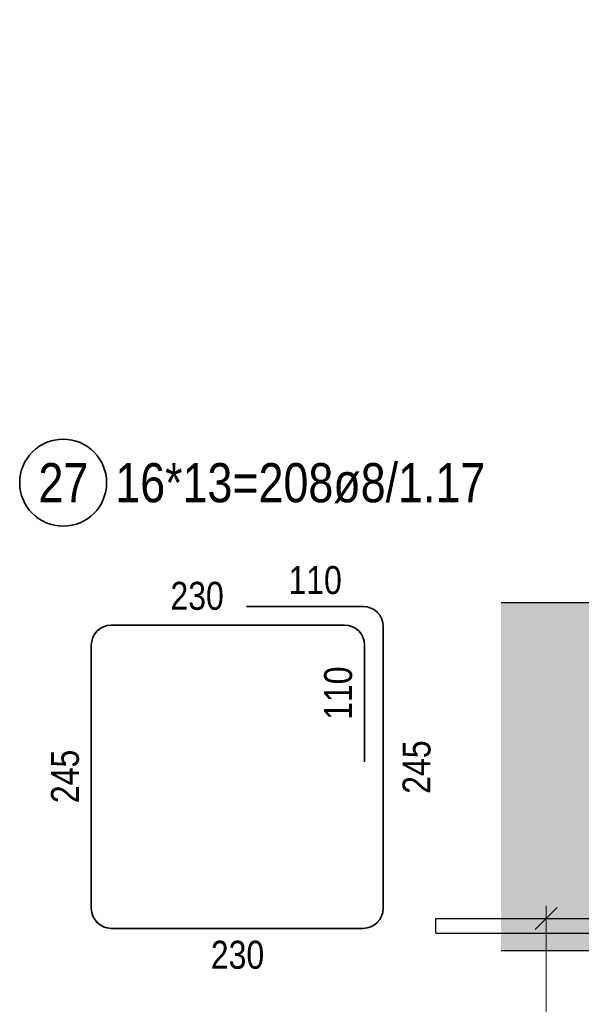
# Model space of a CAD drawing. Header units: millimetres. Extents: x -4 to 113, y -17 to 52.
# Tile 51 of 91: x 65.72 to 67.98, y 5.73 to 9.7. Entities that reach past the tile are written whole.
import ezdxf

# ---------------------------------------------------------------- set-up
doc = ezdxf.new("R2010")
doc.units = ezdxf.units.MM
doc.layers.add('Schraffuren', color=7, linetype='Continuous', lineweight=20)
doc.styles.add('Arial Narrow', font='ARIALN.TTF')

msp = doc.modelspace()

# ---------------------------------------------------------------- hatches: boundary and pattern name
at = {"layer": 'Schraffuren', "lineweight": 13, "true_color": 0xd7ffd7}
msp.add_hatch(color=254, dxfattribs=at).paths.add_polyline_path([(67.655441, 5.950338), (71.73605, 5.950338), (71.73605, 7.350338), (70.969641, 7.350338), (70.969641, 12.081592), (69.769641, 12.081592), (69.769641, 7.350338), (67.655441, 7.350338)])

# ---------------------------------------------------------------- linework, layer by layer
at = {"color": 2, "linetype": 'Continuous', "lineweight": 35, "ltscale": 0.2}
for p, q in [((67.100753, 7.335338), (66.630753, 7.335338)), ((67.025753, 7.260338), (66.085753, 7.260338)), ((67.180753, 6.120338), (67.180753, 7.255338)), ((66.005753, 7.180338), (66.005753, 6.120338)), ((67.105753, 6.710338), (67.105753, 7.180338)), ((66.085753, 6.040338), (67.100753, 6.040338))]:
    msp.add_line(p, q, dxfattribs=at)
msp.add_circle((65.89233, 7.833405), 0.175, dxfattribs=at)
for centre, start, end in [((67.100753, 7.255338), 0, 90), ((66.085753, 7.180338), 90, 180), ((67.025753, 7.180338), 0, 90), ((66.085753, 6.120338), 180, 270), ((67.100753, 6.120338), 270, 0)]:
    msp.add_arc(centre, 0.08, start, end, dxfattribs=at)
at = {"layer": 'Schraffuren', "color": 3, "linetype": 'Continuous', "lineweight": 25}
for p, q in [((69.05308, 7.350338), (67.655441, 7.350338)), ((69.05308, 5.950338), (67.655441, 5.950338))]:
    msp.add_line(p, q, dxfattribs=at)
at = {"layer": 'Schraffuren', "color": 3, "linetype": 'Continuous', "lineweight": 25, "ltscale": 0.2}
for p, q in [((67.881605, 6.124532), (67.793217, 6.036144)), ((67.39234, 6.080338), (72.056156, 6.080338)), ((67.39234, 6.020338), (67.39234, 6.080338)), ((67.39234, 6.020338), (72.056156, 6.020338))]:
    msp.add_line(p, q, dxfattribs=at)
at = {"layer": 'Schraffuren', "color": 5, "linetype": 'Continuous', "lineweight": 18, "ltscale": 0.2}
msp.add_line((67.837411, 5.042186), (67.837411, 6.130338), dxfattribs=at)

# ---------------------------------------------------------------- texts
at = {"color": 2, "lineweight": 35, "char_height": 0.1575, "attachment_point": 1, "line_spacing_factor": 0.9, "style": 'Arial Narrow'}
for s, insert in [('16*13=208ø8/1.17', (66.10233, 7.912155)), ('27', (65.793105, 7.912155))]:
    msp.add_mtext(s, dxfattribs=dict(at, insert=insert))
at = {"color": 3, "lineweight": 25, "char_height": 0.1125, "attachment_point": 1, "line_spacing_factor": 0.9, "style": 'Arial Narrow'}
for s, insert in [('110', (66.799441, 7.497838)), ('230', (66.324244, 7.43452)), ('230', (66.486941, 5.990338))]:
    msp.add_mtext(s, dxfattribs=dict(at, insert=insert))
at = {"color": 3, "lineweight": 25, "char_height": 0.1125, "attachment_point": 1, "rotation": 90, "line_spacing_factor": 0.9, "style": 'Arial Narrow'}
for s, insert in [('110', (66.943253, 6.879026)), ('245', (67.258878, 6.581526)), ('245', (65.843253, 6.544026))]:
    msp.add_mtext(s, dxfattribs=dict(at, insert=insert))

doc.saveas('drawing.dxf')
